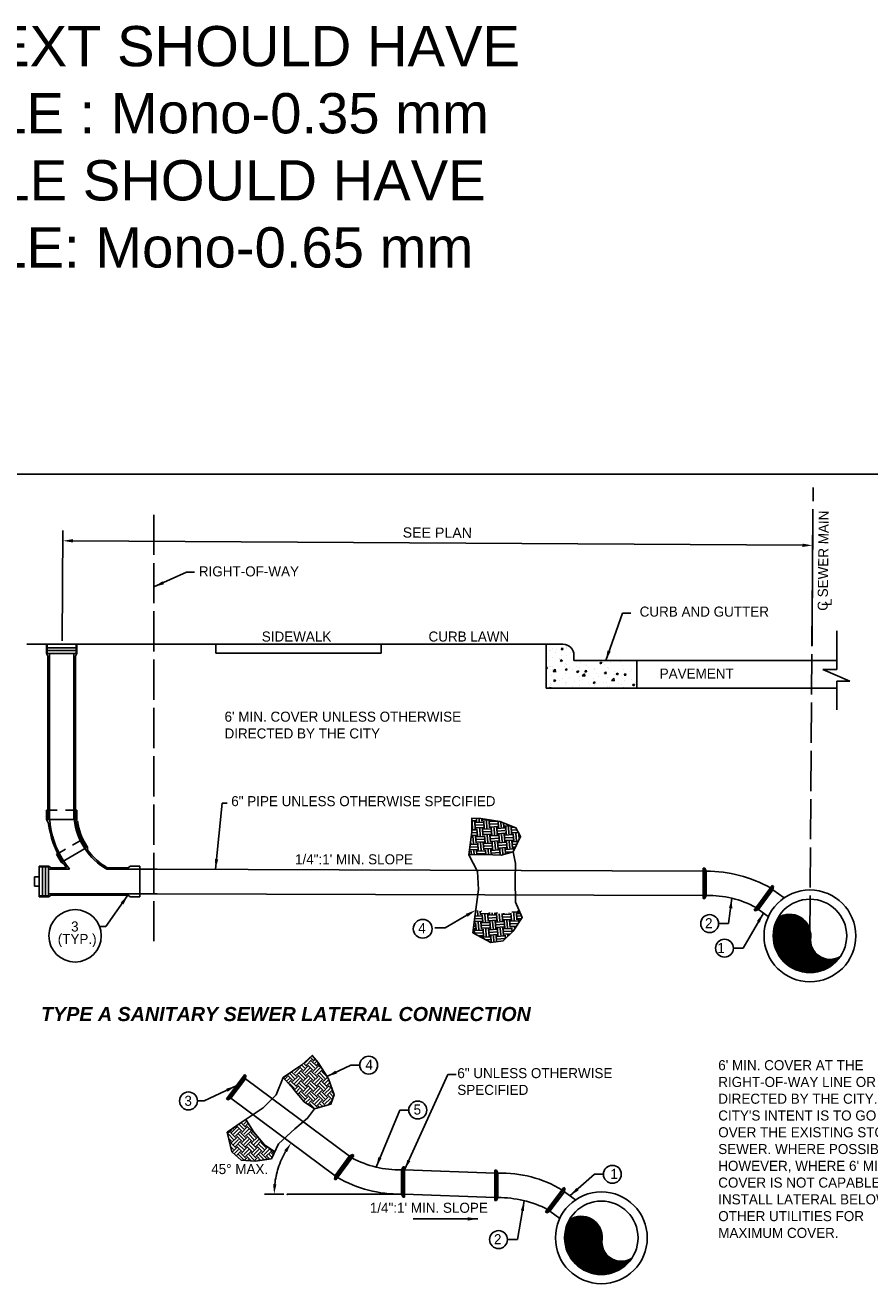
# Model space of a CAD drawing. Header units: feet. Extents: x 6 to 231, y 4 to 30.
# Tile 3 of 67: x 15 to 26, y 14 to 30. Entities that reach past the tile are written whole.
import ezdxf
from ezdxf.enums import TextEntityAlignment as Align

# ---------------------------------------------------------------- set-up
doc = ezdxf.new("R2010")
doc.units = ezdxf.units.FT
doc.header["$MEASUREMENT"] = 0
for name, pattern in [('C', [0.6, 0.5, -0.1]), ('E', [1, 0.75, -0.05, 0.15, -0.05]), ('HIDDEN2', [0.1875, 0.125, -0.0625])]:
    doc.linetypes.add(name, pattern=pattern)
doc.layers.add('COLUMNS', color=6, linetype='Continuous', plot=False)
for name, color, linetype in [('DETAIL', 50, 'Continuous'), ('P-HATCH', 247, 'Continuous'), ('SH_Data', 7, 'Continuous'), ('text', 9, 'Continuous'), ('UTIL_SAN', 6, 'Continuous')]:
    doc.layers.add(name, color=color, linetype=linetype)
doc.styles.add('Slanted-Normal', font='font31.shx', dxfattribs={"height": 0.14})
doc.styles.get("Standard").update_dxf_attribs({"font": 'arial.ttf'})
doc.dimstyles.new('COEC', dxfattribs={"dimscale": 13.9, "dimtxt": 0.18, "dimasz": 0.18, "dimexe": 0.18, "dimexo": 0.0625, "dimgap": 0.09, "dimtad": 1, "dimzin": 0, "dimdsep": 46, "dimtxsty": 'Standard', "dimcen": 0.09, "dimclrd": 256, "dimclre": 256, "dimclrt": 256, "dimaunit": 1, "dimadec": 4, "dimazin": 0, "dimtfac": 1, "dimtofl": 0, "dimtmove": 0, "dimatfit": 3, "dimfxl": 1, "dimtolj": 1, "dimtzin": 0, "dimlwd": -1, "dimlwe": -1, "dimarcsym": 0})
doc.dimstyles.get("Standard").update_dxf_attribs({"dimtxt": 0.18, "dimasz": 0.18, "dimexe": 0.18, "dimexo": 0.0625, "dimgap": 0.09, "dimtad": 0, "dimtih": 1, "dimtoh": 1, "dimdec": 4, "dimzin": 0, "dimdsep": 46, "dimtxsty": 'Standard', "dimcen": 0.09, "dimadec": 0, "dimazin": 0, "dimtfac": 1, "dimtdec": 4, "dimtofl": 0, "dimtmove": 0, "dimatfit": 3, "dimfxl": 1, "dimtolj": 1, "dimtzin": 0, "dimarcsym": 0})

# ---------------------------------------------------------------- blocks, each defined once
blk = doc.blocks.new('*X7')
at = {"color": 0}
for p, q in [((6.1348, 6.0017), (6.1348, 6.0017)), ((5.9897, 5.9356), (5.9897, 5.9356)), ((6.0073, 5.9717), (6.0073, 5.9717)), ((6.02, 5.9723), (6.02, 5.9723)), ((6.0314, 5.9223), (6.0314, 5.9223)), ((6.0338, 5.9889), (6.0338, 5.9889)), ((6.0543, 5.9579), (6.0543, 5.9579)), ((6.0573, 5.9783), (6.0573, 5.9783)), ((6.0805, 5.9094), (6.0805, 5.9094)), ((6.0878, 5.897), (6.1018, 5.9024)), ((6.095, 5.9792), (6.1047, 5.9907)), ((6.095, 5.9792), (6.107, 5.9782)), ((6.0964, 5.9311), (6.0964, 5.9311)), ((6.0978, 5.8903), (6.1018, 5.9024)), ((6.107, 5.9782), (6.1047, 5.9907)), ((6.1324, 5.9351), (6.1324, 5.9351)), ((6.1331, 5.9882), (6.1331, 5.9882)), ((6.1366, 5.9924), (6.1366, 5.9924)), ((6.161, 5.9534), (6.161, 5.9534)), ((5.9849, 5.848), (5.989, 5.8528)), ((5.9849, 5.8408), (5.9913, 5.8403)), ((5.9913, 5.8403), (5.989, 5.8528)), ((6.0047, 5.8994), (6.0047, 5.8994)), ((6.0117, 5.853), (6.0117, 5.853)), ((6.0145, 5.8563), (6.0145, 5.8563)), ((6.0278, 5.8305), (6.0278, 5.8305)), ((6.029, 5.8557), (6.029, 5.8557)), ((6.0349, 5.8185), (6.0504, 5.8347)), ((6.0349, 5.8185), (6.0527, 5.8157)), ((6.0527, 5.8157), (6.0505, 5.8347)), ((6.0597, 5.8091), (6.0597, 5.8091)), ((6.0878, 5.897), (6.0978, 5.8903)), ((6.1212, 5.8518), (6.1212, 5.8518)), ((6.1228, 5.8288), (6.1324, 5.8403)), ((6.1228, 5.8288), (6.1347, 5.8277)), ((6.1284, 5.873), (6.1284, 5.873)), ((6.13, 5.8685), (6.13, 5.8685)), ((6.1348, 5.8277), (6.1324, 5.8403)), ((6.1541, 5.8471), (6.1541, 5.8471)), ((6.1763, 5.8291), (6.1763, 5.8291)), ((6.2042, 5.8537), (6.2042, 5.8537)), ((6.2072, 5.8165), (6.2212, 5.8219)), ((6.2072, 5.8165), (6.2171, 5.8098)), ((6.2171, 5.8098), (6.2212, 5.8219)), ((6.228, 5.8473), (6.228, 5.8473)), ((6.2314, 5.8169), (6.2314, 5.8169)), ((6.2339, 5.8835), (6.2339, 5.8835)), ((6.245, 5.893), (6.245, 5.893)), ((6.2662, 5.8162), (6.2759, 5.8277)), ((6.2662, 5.8162), (6.2782, 5.8152)), ((6.2782, 5.8152), (6.2759, 5.8277)), ((6.28, 5.8637), (6.28, 5.8637)), ((6.2929, 5.8491), (6.2929, 5.8491)), ((6.3341, 5.831), (6.3341, 5.831)), ((6.3348, 5.8427), (6.3348, 5.8427)), ((6.3752, 5.881), (6.3892, 5.8864)), ((6.3752, 5.881), (6.3852, 5.8743)), ((6.3852, 5.8743), (6.3892, 5.8864)), ((6.4063, 5.8803), (6.4063, 5.8803)), ((6.4096, 5.8691), (6.4096, 5.8691)), ((6.4097, 5.8037), (6.4193, 5.8152)), ((6.4217, 5.8026), (6.4193, 5.8152)), ((6.4351, 5.8438), (6.4351, 5.8438)), ((6.4415, 5.8382), (6.4415, 5.8382)), ((6.4563, 5.8869), (6.4563, 5.8869)), ((6.4795, 5.818), (6.4795, 5.818)), ((6.5262, 5.8892), (6.5262, 5.8892)), ((6.539, 5.8588), (6.539, 5.8588)), ((6.5483, 5.8337), (6.5483, 5.8337)), ((6.6026, 5.8192), (6.6026, 5.8192)), ((6.6058, 5.8346), (6.6058, 5.8346)), ((6.0177, 5.7272), (6.0177, 5.7272)), ((6.0194, 5.7191), (6.0194, 5.7191)), ((6.0241, 5.7226), (6.0241, 5.7226)), ((6.0265, 5.7891), (6.0265, 5.7891)), ((6.0391, 5.752), (6.0532, 5.7574)), ((6.0391, 5.752), (6.0491, 5.7453)), ((6.0491, 5.7453), (6.0532, 5.7574)), ((6.0823, 5.7496), (6.0823, 5.7496)), ((6.1015, 5.7682), (6.1015, 5.7682)), ((6.1245, 5.7227), (6.1245, 5.7227)), ((6.1251, 5.7354), (6.1251, 5.7354)), ((6.1276, 5.802), (6.1276, 5.802)), ((6.136, 5.7391), (6.136, 5.7391)), ((6.1516, 5.7748), (6.1516, 5.7748)), ((6.1891, 5.7451), (6.1891, 5.7451)), ((6.2274, 5.7848), (6.2274, 5.7848)), ((6.229, 5.7504), (6.229, 5.7504)), ((6.2312, 5.7182), (6.2312, 5.7182)), ((6.2483, 5.7854), (6.2639, 5.8016)), ((6.2483, 5.7854), (6.2661, 5.7826)), ((6.2527, 5.7591), (6.2527, 5.7591)), ((6.2661, 5.7826), (6.2639, 5.8016)), ((6.2958, 5.7405), (6.2958, 5.7405)), ((6.301, 5.7225), (6.301, 5.7225)), ((6.3266, 5.736), (6.3406, 5.7413)), ((6.3266, 5.736), (6.3365, 5.7293)), ((6.3317, 5.7645), (6.3317, 5.7645)), ((6.3365, 5.7293), (6.3406, 5.7413)), ((6.3511, 5.7291), (6.3511, 5.7291)), ((6.3537, 5.8014), (6.3537, 5.8014)), ((6.3693, 5.7791), (6.3693, 5.7791)), ((6.4026, 5.736), (6.4026, 5.736)), ((6.4037, 5.808), (6.4037, 5.808)), ((6.4097, 5.8037), (6.4217, 5.8026)), ((6.4269, 5.7391), (6.4269, 5.7391)), ((6.4327, 5.7773), (6.4327, 5.7773)), ((6.4618, 5.7523), (6.4773, 5.7685)), ((6.4618, 5.7523), (6.4796, 5.7495)), ((6.4796, 5.7495), (6.4773, 5.7685)), ((6.486, 5.7992), (6.486, 5.7992)), ((6.4946, 5.8005), (6.5086, 5.8058)), ((6.4946, 5.8005), (6.5046, 5.7938)), ((6.5046, 5.7938), (6.5086, 5.8058)), ((6.5094, 5.7315), (6.5094, 5.7315)), ((6.5342, 5.7257), (6.5342, 5.7257)), ((6.5366, 5.7922), (6.5366, 5.7922)), ((6.5531, 5.7911), (6.5628, 5.8026)), ((6.5531, 5.7911), (6.5651, 5.7901)), ((6.5532, 5.7557), (6.5532, 5.7557)), ((6.5651, 5.7901), (6.5628, 5.8026)), ((6.6032, 5.7623), (6.6032, 5.7623)), ((6.614, 5.7199), (6.628, 5.7253)), ((6.614, 5.7199), (6.6239, 5.7132)), ((6.6161, 5.727), (6.6161, 5.727)), ((6.624, 5.7132), (6.628, 5.7253)), ((6.6368, 5.7398), (6.6368, 5.7398)), ((6.012, 5.6967), (6.0167, 5.7024)), ((6.0178, 5.6967), (6.0167, 5.7024)), ((6.1747, 5.7059), (6.1747, 5.7059)), ((6.3293, 5.6979), (6.3293, 5.6979)), ((6.338, 5.7137), (6.338, 5.7137)), ((6.4303, 5.7107), (6.4303, 5.7107)), ((6.4448, 5.7092), (6.4448, 5.7092)), ((6.5515, 5.7047), (6.5515, 5.7047)), ((6.5943, 5.6998), (6.5943, 5.6998))]:
    blk.add_line(p, q, dxfattribs=at)
blk = doc.blocks.new('*X8')
at = {"color": 0}
for p, q in [((5.09, -96.73), (8.32, -93.51)), ((5.09, -96.91), (8.47, -93.54)), ((5.09, -97.09), (8.61, -93.57)), ((5.09, -97.26), (8.75, -93.61)), ((5.1, -96.54), (8.16, -93.49)), ((5.1, -97.43), (8.88, -93.65)), ((5.12, -96.35), (8, -93.47)), ((5.12, -97.59), (9.01, -93.7)), ((5.14, -97.75), (9.14, -93.75)), ((5.15, -96.15), (7.83, -93.46)), ((5.16, -97.9), (9.26, -93.8)), ((5.18, -95.94), (7.65, -93.47)), ((5.18, -98.05), (9.38, -93.86)), ((5.21, -98.2), (9.49, -93.92)), ((5.22, -95.72), (7.46, -93.48)), ((5.24, -98.35), (9.6, -93.99)), ((5.28, -95.48), (7.26, -93.5)), ((5.28, -98.49), (9.71, -94.06)), ((5.32, -98.63), (9.81, -94.13)), ((5.35, -95.24), (7.04, -93.54)), ((5.36, -98.76), (9.91, -94.21)), ((5.4, -98.9), (10.01, -94.29)), ((5.43, -94.98), (6.81, -93.6)), ((5.45, -99.03), (10.1, -94.37)), ((5.49, -99.16), (10.19, -94.46)), ((5.54, -94.69), (6.54, -93.69)), ((5.55, -99.28), (10.28, -94.55)), ((5.6, -99.41), (10.36, -94.64)), ((5.65, -99.53), (10.44, -94.74)), ((5.69, -94.37), (6.23, -93.83)), ((5.71, -99.65), (10.52, -94.84)), ((5.77, -99.77), (10.6, -94.94)), ((5.83, -99.88), (10.67, -95.05)), ((5.9, -99.99), (10.73, -95.15)), ((5.96, -100.1), (10.8, -95.27)), ((6.03, -100.21), (10.86, -95.38)), ((6.1, -100.32), (10.92, -95.5)), ((6.17, -100.42), (10.97, -95.63)), ((6.25, -100.53), (11.02, -95.76)), ((6.32, -100.63), (11.06, -95.89)), ((6.4, -100.73), (11.1, -96.03)), ((6.48, -100.83), (11.13, -96.17)), ((6.56, -100.92), (11.16, -96.32)), ((6.64, -101.01), (11.19, -96.47)), ((6.73, -101.11), (11.2, -96.63)), ((6.81, -101.2), (11.21, -96.8)), ((6.9, -101.28), (11.21, -96.97)), ((6.99, -101.37), (11.21, -97.16)), ((7.09, -101.46), (11.18, -97.36)), ((7.18, -101.54), (11.17, -97.54)), ((7.28, -101.62), (11.17, -97.72)), ((7.37, -101.7), (11.18, -97.89)), ((7.47, -101.77), (11.2, -98.05)), ((7.58, -101.85), (11.23, -98.2)), ((7.68, -101.92), (11.26, -98.35)), ((7.78, -101.99), (11.29, -98.49)), ((7.89, -102.06), (11.33, -98.62)), ((8, -102.13), (11.38, -98.75)), ((8.11, -102.2), (11.43, -98.88)), ((8.23, -102.26), (11.49, -99)), ((8.34, -102.32), (11.54, -99.12)), ((8.46, -102.38), (11.61, -99.23)), ((8.58, -102.44), (11.67, -99.34)), ((8.7, -102.49), (11.75, -99.45)), ((8.83, -102.54), (11.82, -99.55)), ((8.95, -102.59), (11.9, -99.65)), ((9.08, -102.64), (11.98, -99.74)), ((9.21, -102.68), (12.06, -99.84)), ((9.35, -102.73), (12.15, -99.92)), ((9.49, -102.77), (12.24, -100.01)), ((9.63, -102.8), (12.34, -100.09)), ((9.77, -102.84), (12.44, -100.17)), ((9.91, -102.87), (12.54, -100.24)), ((10.06, -102.9), (12.65, -100.31)), ((10.22, -102.92), (12.76, -100.38)), ((10.37, -102.94), (12.87, -100.44)), ((10.53, -102.96), (12.99, -100.5)), ((10.7, -102.97), (13.11, -100.56)), ((10.86, -102.98), (13.23, -100.61)), ((11.04, -102.98), (13.36, -100.66)), ((11.21, -102.98), (13.5, -100.7)), ((11.4, -102.98), (13.64, -100.73)), ((11.59, -102.96), (13.79, -100.76)), ((11.78, -102.94), (13.94, -100.79)), ((11.99, -102.92), (14.1, -100.81)), ((12.2, -102.88), (14.26, -100.82)), ((12.42, -102.83), (14.44, -100.82)), ((12.66, -102.77), (14.63, -100.81)), ((12.91, -102.7), (14.83, -100.79)), ((13.18, -102.61), (15.04, -100.75)), ((13.48, -102.49), (15.28, -100.69)), ((13.81, -102.33), (15.55, -100.59)), ((14.21, -102.11), (15.88, -100.44)), ((14.79, -101.71), (15.81, -100.69))]:
    blk.add_line(p, q, dxfattribs=at)
blk = doc.blocks.new('*X10')
at = {"color": 0}
for p, q in [((5.869, 2.8903), (5.8472, 2.9121)), ((5.8557, 2.9124), (5.8911, 2.9478)), ((5.869, 2.8991), (5.9043, 2.9345)), ((5.9264, 2.877), (5.8911, 2.9124)), ((5.9132, 2.9345), (5.894, 2.9537)), ((5.9397, 2.8903), (5.9043, 2.9257)), ((5.9082, 2.966), (5.9081, 2.9661)), ((5.9132, 2.9257), (5.9288, 2.9413)), ((5.9264, 2.9124), (5.9409, 2.9268)), ((5.9397, 2.8991), (5.9523, 2.9118)), ((5.7168, 2.8), (5.7364, 2.8196)), ((5.7276, 2.8196), (5.7228, 2.8243)), ((5.7718, 2.7931), (5.7364, 2.8284)), ((5.785, 2.8063), (5.7497, 2.8417)), ((5.7983, 2.8196), (5.7648, 2.8531)), ((5.7718, 2.8549), (5.7812, 2.8644)), ((5.7718, 2.7842), (5.8071, 2.8196)), ((5.785, 2.8417), (5.8204, 2.877)), ((5.7983, 2.8284), (5.8336, 2.8638)), ((5.8425, 2.7931), (5.8071, 2.8284)), ((5.8425, 2.8638), (5.8172, 2.8891)), ((5.8557, 2.8063), (5.8204, 2.8417)), ((5.8557, 2.877), (5.8329, 2.8999)), ((5.869, 2.8196), (5.8336, 2.8549)), ((5.8425, 2.8549), (5.8778, 2.8903)), ((5.8425, 2.7842), (5.8778, 2.8196)), ((5.8557, 2.8417), (5.8911, 2.877)), ((5.869, 2.8284), (5.9043, 2.8638)), ((5.9132, 2.8638), (5.8778, 2.8991)), ((5.9132, 2.7931), (5.8778, 2.8284)), ((5.9264, 2.8063), (5.8911, 2.8417)), ((5.9397, 2.8196), (5.9043, 2.8549)), ((5.9132, 2.8549), (5.9485, 2.8903)), ((5.9132, 2.7842), (5.9485, 2.8196)), ((5.9264, 2.8417), (5.9618, 2.877)), ((5.9397, 2.8284), (5.9751, 2.8638)), ((5.982, 2.8656), (5.9485, 2.8991)), ((5.9839, 2.7931), (5.9485, 2.8284)), ((5.9971, 2.8063), (5.9618, 2.8417)), ((6.0104, 2.8196), (5.9751, 2.8549)), ((5.9839, 2.8549), (5.987, 2.858)), ((5.9971, 2.8417), (5.9973, 2.8419)), ((5.7143, 2.8063), (5.7071, 2.8135)), ((5.7293, 2.786), (5.7497, 2.8063)), ((5.7419, 2.7721), (5.7629, 2.7931)), ((5.785, 2.7356), (5.7497, 2.771)), ((5.7983, 2.7489), (5.7629, 2.7842)), ((5.7835, 2.7253), (5.8071, 2.7489)), ((5.785, 2.771), (5.8204, 2.8063)), ((5.7955, 2.7107), (5.8204, 2.7356)), ((5.7983, 2.7577), (5.8336, 2.7931)), ((5.8425, 2.7224), (5.8071, 2.7577)), ((5.8557, 2.7356), (5.8204, 2.771)), ((5.869, 2.7489), (5.8336, 2.7842)), ((5.8425, 2.7135), (5.8778, 2.7489)), ((5.8557, 2.771), (5.8911, 2.8063)), ((5.8557, 2.7003), (5.8911, 2.7356)), ((5.869, 2.7577), (5.9043, 2.7931)), ((5.9132, 2.7224), (5.8778, 2.7577)), ((5.9264, 2.7356), (5.8911, 2.771)), ((5.9397, 2.7489), (5.9043, 2.7842)), ((5.9132, 2.7135), (5.9485, 2.7489)), ((5.9264, 2.771), (5.9618, 2.8063)), ((5.9264, 2.7003), (5.9618, 2.7356)), ((5.9397, 2.7577), (5.9751, 2.7931)), ((5.9839, 2.7224), (5.9485, 2.7577)), ((5.9971, 2.7356), (5.9618, 2.771)), ((6.0104, 2.7489), (5.9751, 2.7842)), ((5.9839, 2.7842), (6.0146, 2.815)), ((5.9839, 2.7135), (6.0192, 2.7489)), ((5.9971, 2.771), (6.0239, 2.7977)), ((5.9971, 2.7003), (6.0325, 2.7356)), ((6.0104, 2.7577), (6.0309, 2.7782)), ((6.0487, 2.7282), (6.0192, 2.7577)), ((6.034, 2.7695), (6.0325, 2.771)), ((5.8074, 2.6962), (5.8336, 2.7224)), ((5.8557, 2.6649), (5.8204, 2.7003)), ((5.869, 2.6782), (5.8336, 2.7135)), ((5.8472, 2.6476), (5.8778, 2.6782)), ((5.8618, 2.6356), (5.8911, 2.6649)), ((5.869, 2.687), (5.9043, 2.7224)), ((5.8777, 2.625), (5.9043, 2.6517)), ((5.9132, 2.6517), (5.8778, 2.687)), ((5.9264, 2.6649), (5.8911, 2.7003)), ((5.9397, 2.6782), (5.9043, 2.7135)), ((5.9397, 2.6075), (5.9043, 2.6428)), ((5.9132, 2.6428), (5.9485, 2.6782)), ((5.9264, 2.6296), (5.9618, 2.6649)), ((5.9397, 2.687), (5.9751, 2.7224)), ((5.9397, 2.6163), (5.9751, 2.6517)), ((5.9839, 2.6517), (5.9485, 2.687)), ((5.9971, 2.6649), (5.9618, 2.7003)), ((6.0104, 2.6782), (5.9751, 2.7135)), ((6.0017, 2.6161), (5.9751, 2.6428)), ((5.9839, 2.6428), (6.0192, 2.6782)), ((5.9971, 2.6296), (6.0325, 2.6649)), ((6.0104, 2.687), (6.0458, 2.7224)), ((6.0136, 2.6195), (6.0458, 2.6517)), ((6.0492, 2.657), (6.0192, 2.687)), ((6.0565, 2.6763), (6.0325, 2.7003)), ((6.0586, 2.7007), (6.0458, 2.7135)), ((5.9261, 2.5945), (5.8911, 2.6296)), ((5.9394, 2.5983), (5.9485, 2.6075)), ((5.9605, 2.6044), (5.9485, 2.6163)), ((5.9811, 2.6102), (5.9618, 2.6296)), ((6.0361, 2.6259), (6.0325, 2.6296)), ((5.3475, 2.4307), (5.3829, 2.466)), ((5.374, 2.466), (5.3705, 2.4695)), ((5.4182, 2.4395), (5.3829, 2.4749)), ((5.4315, 2.4528), (5.3967, 2.4876)), ((5.4447, 2.466), (5.4124, 2.4984)), ((5.4182, 2.5014), (5.4216, 2.5048)), ((5.4182, 2.4307), (5.4536, 2.466)), ((5.4315, 2.4881), (5.4534, 2.51)), ((5.4447, 2.4749), (5.4637, 2.4938)), ((5.4889, 2.4395), (5.4536, 2.4749)), ((5.4683, 2.4867), (5.4668, 2.4881)), ((5.3194, 2.4203), (5.3387, 2.4395)), ((5.3608, 2.3821), (5.3254, 2.4174)), ((5.3475, 2.3688), (5.3267, 2.3896)), ((5.374, 2.3953), (5.3387, 2.4307)), ((5.3475, 2.4395), (5.3392, 2.4478)), ((5.3475, 2.36), (5.3829, 2.3953)), ((5.3608, 2.4528), (5.3549, 2.4587)), ((5.3608, 2.4174), (5.3961, 2.4528)), ((5.3608, 2.3467), (5.3961, 2.3821)), ((5.374, 2.4042), (5.4094, 2.4395)), ((5.4182, 2.3688), (5.3829, 2.4042)), ((5.4315, 2.3821), (5.3961, 2.4174)), ((5.4447, 2.3953), (5.4094, 2.4307)), ((5.4182, 2.36), (5.4536, 2.3953)), ((5.4315, 2.4174), (5.4668, 2.4528)), ((5.4315, 2.3467), (5.4668, 2.3821)), ((5.4447, 2.4042), (5.4801, 2.4395)), ((5.4889, 2.3688), (5.4536, 2.4042)), ((5.5022, 2.3821), (5.4668, 2.4174)), ((5.5154, 2.3953), (5.4801, 2.4307)), ((5.4889, 2.4307), (5.4981, 2.4399)), ((5.4889, 2.36), (5.5243, 2.3953)), ((5.5022, 2.4174), (5.5093, 2.4245)), ((5.5022, 2.3467), (5.5375, 2.3821)), ((5.5154, 2.4042), (5.5212, 2.41)), ((5.5337, 2.3948), (5.5243, 2.4042)), ((5.3329, 2.3631), (5.3387, 2.3688)), ((5.374, 2.3246), (5.3387, 2.36)), ((5.3608, 2.3114), (5.3403, 2.3318)), ((5.3511, 2.2929), (5.3829, 2.3246)), ((5.3653, 2.2805), (5.3961, 2.3114)), ((5.374, 2.3335), (5.4094, 2.3688)), ((5.3794, 2.2682), (5.4094, 2.2981)), ((5.4182, 2.2981), (5.3829, 2.3335)), ((5.4315, 2.3114), (5.3961, 2.3467)), ((5.4447, 2.3246), (5.4094, 2.36)), ((5.4447, 2.2539), (5.4094, 2.2893)), ((5.4182, 2.2893), (5.4536, 2.3246)), ((5.4315, 2.276), (5.4668, 2.3114)), ((5.4447, 2.3335), (5.4801, 2.3688)), ((5.4447, 2.2627), (5.4801, 2.2981)), ((5.4889, 2.2981), (5.4536, 2.3335)), ((5.5022, 2.3114), (5.4668, 2.3467)), ((5.5154, 2.3246), (5.4801, 2.36)), ((5.5154, 2.2539), (5.4801, 2.2893)), ((5.4889, 2.2893), (5.5243, 2.3246)), ((5.5022, 2.276), (5.5375, 2.3114)), ((5.5154, 2.3335), (5.5508, 2.3688)), ((5.5154, 2.2627), (5.5508, 2.2981)), ((5.5596, 2.2981), (5.5243, 2.3335)), ((5.5729, 2.3114), (5.5375, 2.3467)), ((5.5861, 2.3246), (5.5508, 2.36)), ((5.5861, 2.2539), (5.5508, 2.2893)), ((5.5596, 2.36), (5.561, 2.3614)), ((5.5596, 2.2893), (5.595, 2.3246)), ((5.5729, 2.3467), (5.573, 2.3468)), ((5.5729, 2.276), (5.6082, 2.3114)), ((5.5861, 2.3335), (5.5879, 2.3352)), ((5.5861, 2.2627), (5.6215, 2.2981)), ((5.6303, 2.2981), (5.6041, 2.3244)), ((5.6372, 2.2736), (5.6215, 2.2893)), ((5.6303, 2.2893), (5.6408, 2.2997)), ((5.4315, 2.2406), (5.3961, 2.276)), ((5.4359, 2.2362), (5.4536, 2.2539)), ((5.4841, 2.2322), (5.4536, 2.2627)), ((5.4604, 2.2342), (5.4668, 2.2406)), ((5.5022, 2.2406), (5.4668, 2.276)), ((5.5012, 2.2308), (5.5243, 2.2539)), ((5.5513, 2.2357), (5.5243, 2.2627)), ((5.5295, 2.2326), (5.5375, 2.2406)), ((5.5729, 2.2406), (5.5375, 2.276)), ((5.5811, 2.24), (5.595, 2.2539)), ((5.6132, 2.2446), (5.595, 2.2627)), ((5.6288, 2.2555), (5.6082, 2.276))]:
    blk.add_line(p, q, dxfattribs=at)
blk = doc.blocks.new('*D42')
at = {"layer": 'Defpoints', "color": 0, "transparency": 16777216}
for p in [(24.92, 23.488), (15.597, 22.259), (24.913, 22.201)]:
    blk.add_point(p, dxfattribs=at)
at = {"layer": 'text', "transparency": 16777216}
for p, q in [((15.598, 22.302), (15.606, 23.671)), ((24.913, 22.245), (24.921, 23.614)), ((15.731, 23.545), (24.794, 23.489))]:
    blk.add_line(p, q, dxfattribs=at)
for points in [[(15.731, 23.566), (15.731, 23.524), (15.605, 23.545)], [(24.795, 23.51), (24.794, 23.468), (24.92, 23.488)]]:
    blk.add_solid(points, dxfattribs=at)
at = {"layer": 'text', "transparency": 16777216, "insert": (20.258, 23.645), "char_height": 0.126, "attachment_point": 5, "rotation": 359.6465}
blk.add_mtext('\\A1;SEE PLAN', dxfattribs=at)

msp = doc.modelspace()

# ---------------------------------------------------------------- linework, layer by layer
at = {"layer": 'COLUMNS'}
msp.add_lwpolyline([(6.09752, 3.62445), (6.09752, 24.37445), (36.47252, 24.37445), (36.47252, 3.62445)], close=True, dxfattribs=at)
at = {"layer": 'DETAIL'}
for p, q in [((25.22137, 22.42453), (25.22137, 21.94758)), ((15.15618, 22.25857), (21.81821, 22.25857)), ((15.15618, 22.25857), (16.82435, 22.25857)), ((17.50681, 22.14872), (17.50681, 22.25857)), ((19.55832, 22.14872), (19.55832, 22.25857)), ((21.60983, 21.71464), (21.60983, 22.25857)), ((21.60983, 22.14872), (21.60983, 22.25857)), ((17.50681, 22.14872), (19.55832, 22.14872)), ((21.95462, 22.12215), (21.95462, 22.05568)), ((21.95462, 22.05568), (25.22137, 22.05568)), ((22.73528, 22.05568), (22.73528, 21.71464)), ((25.04595, 21.94758), (25.3826, 21.79922)), ((25.22137, 21.94758), (25.04595, 21.94758)), ((25.22137, 21.71464), (21.60983, 21.71464)), ((25.22137, 21.79922), (25.22137, 21.44678)), ((25.3826, 21.79922), (25.22137, 21.79922))]:
    msp.add_line(p, q, dxfattribs=at)
msp.add_arc((21.81821, 22.12215), 0.13641, 0, 90, dxfattribs=at)
at = {"layer": 'text', "linetype": 'C'}
for p, q in [((24.88749, 18.63614), (24.92666, 24.20654)), ((16.73757, 18.56879), (16.73757, 23.96135))]:
    msp.add_line(p, q, dxfattribs=at)
at = {"layer": 'text'}
for p, q in [((20.62351, 18.89169), (20.35586, 18.7353)), ((20.35586, 18.7353), (20.22729, 18.7353)), ((19.81402, 15.42712), (18.39315, 15.42712))]:
    msp.add_line(p, q, dxfattribs=at)
at = {"layer": 'text', "color": 9, "linetype": 'ByBlock'}
msp.add_line((18.35076, 15.42712), (18.10868, 15.42712), dxfattribs=at)
at = {"layer": 'text'}
for points in [[(20.65097, 19.64472), (20.68519, 19.9234), (20.68481, 20.0975), (20.79766, 20.09431), (21.03543, 20.05796), (21.23488, 19.97825), (21.29274, 19.8692), (21.20191, 19.67915)], [(20.69987, 18.67474), (20.727, 18.90177), (20.76955, 19.21171), (20.75586, 19.43618), (20.65097, 19.64472), (20.84544, 19.64663), (21.05074, 19.63898), (21.20191, 19.67915), (21.23103, 19.53758), (21.22306, 19.33223), (21.22966, 19.0561), (21.3129, 18.8667), (21.20042, 18.69579), (21.07463, 18.57526), (20.92222, 18.55549), (20.69987, 18.67474)], [(18.34143, 16.87649), (18.57292, 17.03539), (18.70313, 17.15096), (18.77547, 17.06428), (18.90568, 16.86204), (18.97802, 16.6598), (18.93461, 16.54424), (18.73206, 16.48645)], [(17.64698, 16.19754), (17.83506, 16.32755), (18.09548, 16.5009), (18.25463, 16.6598), (18.34143, 16.87649), (18.47164, 16.73203), (18.60185, 16.57313), (18.73206, 16.48645), (18.64526, 16.37089), (18.48611, 16.24088), (18.28356, 16.05308), (18.19676, 15.86529), (17.99421, 15.8364), (17.82059, 15.85084), (17.70485, 15.95196), (17.64698, 16.19754)], [(17.87846, 16.35644), (17.97974, 16.19754), (18.10995, 16.03864), (18.23741, 15.95323)]]:
    msp.add_lwpolyline(points, dxfattribs=at)
for centre, radius in [((15.75772, 18.63682), 0.32545), ((23.64104, 18.78895), 0.11111), ((20.07618, 18.72449), 0.11664), ((23.82573, 18.48301), 0.11111), ((19.40528, 17.0303), 0.11111), ((17.16568, 16.58567), 0.11111), ((20.0147, 16.47278), 0.11111), ((22.43249, 15.67388), 0.11111), ((21.0186, 14.86286), 0.11111)]:
    msp.add_circle(centre, radius, dxfattribs=at)
at = {"layer": 'text', "color": 9, "linetype": 'ByBlock'}
for start, end in [(150.077032, 162.317027), (162.317027, 173.440251)]:
    msp.add_arc((19.29767, 15.42712), 1.06691, start, end, dxfattribs=at)
for p in [(18.25577, 15.65677), (18.39315, 15.42712)]:
    msp.add_point(p, dxfattribs=at)
at = {"layer": 'text'}
msp.add_solid([(20.6127, 18.91019), (20.63432, 18.87319), (20.73452, 18.95655)], dxfattribs=at)
at = {"layer": 'text', "color": 9, "linetype": 'ByBlock'}
for points in [[(18.35596, 15.97048), (18.39001, 15.94819), (18.43984, 16.06149)], [(18.25806, 15.54784), (18.21744, 15.55017), (18.23076, 15.42712)]]:
    msp.add_solid(points, dxfattribs=at)
at = {"layer": 'UTIL_SAN'}
for p, q in [((15.40182, 22.25857), (15.40182, 22.14333)), ((15.41104, 22.25857), (15.41104, 22.14333)), ((15.7706, 22.21708), (15.41104, 22.21708)), ((15.7706, 22.1802), (15.41104, 22.1802)), ((15.7706, 22.25857), (15.7706, 22.14333)), ((15.77982, 22.25857), (15.77982, 22.14333)), ((15.40182, 22.14333), (15.42026, 22.11087)), ((15.7706, 22.14333), (15.41104, 22.14333)), ((15.42026, 22.11087), (15.42026, 20.08281)), ((15.4387, 22.14333), (15.4387, 20.08281)), ((15.74294, 22.14333), (15.74294, 20.08281)), ((15.77982, 22.14333), (15.76138, 22.11087)), ((15.76138, 22.11087), (15.76138, 20.08281)), ((15.37633, 20.19174), (15.37633, 20.19174)), ((15.42026, 20.19805), (15.40182, 20.19805)), ((15.40182, 20.19805), (15.40182, 20.08281)), ((15.77982, 20.19805), (15.76138, 20.19805)), ((15.77982, 20.19805), (15.77982, 20.08281)), ((15.37913, 20.11501), (15.37913, 20.11501)), ((15.38194, 20.03828), (15.38194, 20.03828)), ((15.40182, 20.08281), (15.42759, 20.03746)), ((15.4156, 20.04594), (15.4156, 20.04594)), ((15.41933, 20.00847), (15.41933, 20.00847)), ((15.76138, 20.08281), (15.42026, 20.08281)), ((15.42494, 20.02029), (15.42705, 20.0384)), ((15.42963, 20.02103), (15.42495, 20.0203)), ((15.77982, 20.08281), (15.76825, 20.06244)), ((15.85417, 19.83896), (15.83359, 19.82707)), ((15.85417, 19.83896), (15.91179, 19.73916)), ((15.5455, 19.66075), (15.52682, 19.64996)), ((15.89445, 19.72914), (15.59859, 19.55833)), ((15.91179, 19.73916), (15.91204, 19.70387)), ((15.3118, 19.50143), (15.3118, 19.12343)), ((15.3118, 19.50143), (15.42705, 19.50143)), ((15.42705, 19.50143), (15.4595, 19.48299)), ((15.52682, 19.64996), (15.58444, 19.55016)), ((15.58444, 19.55016), (15.61633, 19.53145)), ((16.44642, 19.50143), (16.41396, 19.48299)), ((16.56166, 19.50143), (16.44642, 19.50143)), ((16.56166, 19.48299), (16.56166, 19.50143)), ((15.25418, 19.37005), (15.25418, 19.25481)), ((15.3118, 19.49221), (15.42705, 19.49221)), ((15.35329, 19.49221), (15.35329, 19.13265)), ((15.39017, 19.49221), (15.39017, 19.13265)), ((15.42705, 19.49221), (15.42705, 19.13265)), ((15.68919, 19.46455), (15.42705, 19.46455)), ((15.65121, 19.48299), (15.4595, 19.48299)), ((16.77724, 19.46455), (16.15213, 19.46455)), ((16.41396, 19.48299), (16.15704, 19.48299)), ((16.24591, 19.48503), (16.24591, 19.48503)), ((16.40955, 19.48765), (16.40955, 19.48765)), ((16.56166, 19.14187), (16.56166, 19.48299)), ((16.77724, 19.46455), (23.56158, 19.44057)), ((23.56158, 19.47894), (23.58059, 19.47894)), ((23.56158, 19.09876), (23.56158, 19.47894)), ((23.58059, 19.47894), (23.5996, 19.44092)), ((23.58059, 19.09876), (23.58059, 19.47894)), ((23.5996, 19.13678), (23.5996, 19.44092)), ((24.19465, 18.95683), (24.41997, 19.26305)), ((24.20996, 18.94557), (24.43528, 19.25178)), ((24.24781, 18.96492), (24.42806, 19.2099)), ((24.41997, 19.26305), (24.43528, 19.25178)), ((24.43528, 19.25178), (24.42806, 19.2099)), ((24.4281, 19.20987), (24.42806, 19.2099)), ((24.56683, 19.10771), (24.4281, 19.20987)), ((15.3118, 19.13265), (15.42705, 19.13265)), ((15.3118, 19.12343), (15.42705, 19.12343)), ((16.77724, 19.16031), (15.42705, 19.16031)), ((15.42705, 19.12343), (15.4595, 19.14187)), ((16.41396, 19.14187), (15.4595, 19.14187)), ((16.44642, 19.12343), (16.41396, 19.14187)), ((16.56166, 19.12343), (16.44642, 19.12343)), ((16.56166, 19.12343), (16.56166, 19.14187)), ((16.77724, 19.16031), (23.56158, 19.13947)), ((23.56158, 19.09876), (23.58059, 19.09876)), ((23.58059, 19.09876), (23.5996, 19.13678)), ((24.19465, 18.95683), (24.20996, 18.94557)), ((24.20996, 18.94557), (24.24781, 18.96492)), ((24.21653, 18.98656), (24.21648, 18.98659)), ((24.36974, 18.87518), (24.24786, 18.965)), ((17.638, 16.61069), (17.86515, 16.91402)), ((17.65317, 16.59934), (17.88031, 16.90266)), ((17.69105, 16.61831), (17.87276, 16.86097)), ((17.86515, 16.91402), (17.88031, 16.90266)), ((17.88031, 16.90266), (17.87276, 16.86097)), ((19.16792, 15.90014), (17.87276, 16.86097)), ((17.638, 16.61069), (17.65317, 16.59934)), ((17.65317, 16.59934), (17.69105, 16.61831)), ((18.98824, 15.65595), (17.69105, 16.61831)), ((19.20562, 15.92087), (18.98104, 15.61565)), ((19.1679, 15.90158), (18.98823, 15.6574)), ((19.22089, 15.90964), (18.9963, 15.60442)), ((19.20562, 15.92087), (19.1679, 15.90158)), ((19.19908, 15.88001), (19.19913, 15.87998)), ((19.22089, 15.90964), (19.20562, 15.92087)), ((19.83297, 15.76818), (19.81402, 15.73028)), ((19.81402, 15.73028), (19.81402, 15.42712)), ((19.83297, 15.76818), (19.83297, 15.38923)), ((19.85192, 15.76818), (19.83297, 15.76818)), ((19.85192, 15.76818), (19.85192, 15.38923)), ((20.97232, 15.68845), (19.85192, 15.73147)), ((20.97232, 15.34739), (20.97232, 15.72634)), ((20.97232, 15.72634), (20.99127, 15.72634)), ((20.99127, 15.72634), (21.01022, 15.68845)), ((20.99127, 15.34739), (20.99127, 15.72634)), ((18.98104, 15.61565), (18.98823, 15.6574)), ((18.9963, 15.60442), (18.98104, 15.61565)), ((18.98819, 15.65743), (18.98823, 15.6574)), ((21.01022, 15.38529), (21.01022, 15.68845)), ((19.83297, 15.38923), (19.81402, 15.42712)), ((20.97232, 15.38529), (19.85192, 15.42813)), ((21.60335, 15.20593), (21.82794, 15.51116)), ((21.61861, 15.1947), (21.8432, 15.49993)), ((21.65633, 15.21399), (21.836, 15.45817)), ((21.82794, 15.51116), (21.8432, 15.49993)), ((21.8432, 15.49993), (21.836, 15.45817)), ((21.83604, 15.45814), (21.836, 15.45817)), ((21.97463, 15.35609), (21.83604, 15.45814)), ((19.85192, 15.38923), (19.83297, 15.38923)), ((20.97232, 15.34739), (20.99127, 15.34739)), ((20.99127, 15.34739), (21.01022, 15.38529)), ((21.60335, 15.20593), (21.61861, 15.1947)), ((21.61861, 15.1947), (21.65633, 15.21399)), ((21.62515, 15.23556), (21.62511, 15.23559)), ((21.77817, 15.12428), (21.65629, 15.21402))]:
    msp.add_line(p, q, dxfattribs=at)
at = {"layer": 'UTIL_SAN', "linetype": 'HIDDEN2'}
for p, q in [((15.76138, 20.19805), (15.42026, 20.19805)), ((15.83359, 19.82707), (15.5455, 19.66075))]:
    msp.add_line(p, q, dxfattribs=at)
at = {"layer": 'UTIL_SAN', "linetype": 'E'}
msp.add_line((15.3118, 19.37005), (15.25418, 19.37005), dxfattribs=at)
at = {"layer": 'UTIL_SAN', "color": 9, "linetype": 'E'}
msp.add_line((15.3118, 19.25481), (15.25418, 19.25481), dxfattribs=at)
at = {"layer": 'UTIL_SAN'}
for centre, radius in [((24.88749, 18.63614), 0.57027), ((24.88749, 18.63614), 0.45621), ((22.29573, 14.88482), 0.57027), ((22.29573, 14.88482), 0.45621)]:
    msp.add_circle(centre, radius, dxfattribs=at)
for centre, radius, start, end in [((16.55372, 20.16931), 1.13382, 186.677899, 212.60651), ((16.55372, 20.16931), 1.11538, 184.447897, 212.649629), ((16.55372, 20.16931), 0.81114, 186.12169, 213.644598), ((16.55372, 20.16931), 0.79271, 187.74816, 213.729492), ((16.55372, 20.16931), 0.77354, 187.74816, 213.729492), ((16.55372, 20.16931), 0.81114, 213.644598, 240.324464), ((16.55372, 20.16931), 0.79271, 215.955384, 239.973287), ((16.55372, 20.16931), 1.11538, 212.649629, 219.186845), ((16.55372, 20.16931), 1.13382, 214.234154, 217.251397), ((23.59354, 17.78652), 1.65441, 60.926505, 89.790116), ((24.56335, 19.39355), 0.22811, 233.621234, 233.634422), ((23.63715, 17.93929), 1.19807, 61.040001, 91.796452), ((24.6352, 18.64185), 0.26197, 355.527385, 123.695491), ((25.1371, 18.5877), 0.24308, 172.024993, 302.068705), ((19.78344, 16.96623), 1.23633, 241.701812, 271.417223), ((18.85338, 15.47434), 0.22737, 53.621234, 53.634422), ((19.79669, 17.00073), 1.57371, 240.32668, 270.630814), ((21.04859, 14.1961), 1.49284, 59.484484, 91.47301), ((21.97086, 15.64123), 0.22737, 233.621234, 233.634422), ((21.01392, 14.03687), 1.34843, 62.961839, 90.157196), ((22.04344, 14.89053), 0.26197, 355.527385, 123.695491), ((22.54534, 14.83637), 0.24308, 172.024993, 302.068705)]:
    msp.add_arc(centre, radius, start, end, dxfattribs=at)
at = {"layer": 'UTIL_SAN', "linetype": 'ByBlock'}
for p in [(17.68567, 16.61919), (18.98824, 15.65595), (19.81402, 15.42712)]:
    msp.add_point(p, dxfattribs=at)

# ---------------------------------------------------------------- block references
at = {"layer": 'P-HATCH'}
for name, p, xscale, yscale, zscale in [('*X7', (11.40449, 12.00068), 1.705181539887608, 1.705181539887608, 1.705181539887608), ('*X8', (24.04445, 26.01042), 0.07603547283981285, 0.07603547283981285, 0.07603547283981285), ('*X10', (8.15301, 11.85427), 1.785714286, 1.785714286, 1.785714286), ('*X8', (21.45268, 22.25909), 0.07603547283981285, 0.07603547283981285, 0.07603547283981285)]:
    msp.add_blockref(name, p, dxfattribs=dict(at, xscale=xscale, yscale=yscale, zscale=zscale))
at = {"layer": 'P-HATCH', "xscale": 1.785714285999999, "yscale": 1.785714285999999, "zscale": 1.785714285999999, "rotation": 48.53293103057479}
msp.add_blockref('*X10', (17.66763, 8.6845), dxfattribs=at)

# ---------------------------------------------------------------- texts
at = {"layer": 'SH_Data', "color": 1, "insert": (10.72914, 29.9406), "char_height": 0.5, "width": 15.2121855, "attachment_point": 1}
msp.add_mtext('\\pxi-3,l3,t3;REGULAR TEXT SHOULD HAVE \\PA PLOT STYLE : Mono-0.35 mm\\PALL THE TITLE SHOULD HAVE \\PA PLOT STYLE: Mono-0.65 mm', dxfattribs=at)
at = {"layer": 'text', "style": 'Slanted-Normal'}
for s, p in [('C SEWER MAIN', (25.10729, 22.67467)), ('L', (25.1565, 22.7331))]:
    msp.add_text(s, height=0.125, rotation=89.333432, dxfattribs=at).set_placement(p)
for s, p in [('RIGHT-OF-WAY', (17.29502, 23.10247)), ('CURB AND GUTTER', (22.77165, 22.60269)), ('SIDEWALK', (18.077, 22.293)), ('CURB LAWN', (20.14828, 22.293)), (' PAVEMENT  ', (22.97387, 21.83273)), ('1/4":1\' MIN. SLOPE', (18.48961, 19.52504)), ('1/4":1\' MIN. SLOPE', (19.41899, 15.19566))]:
    msp.add_text(s, height=0.125, dxfattribs=at).set_placement(p)
for s, p in [('3', (15.80041, 18.75279)), ('4', (20.11324, 18.73175)), ('2', (23.67678, 18.79367)), ('(TYP.)', (16.02457, 18.59714)), ('1', (23.82884, 18.48541)), ('3', (17.20837, 16.5874)), ('2', (21.05435, 14.86758))]:
    msp.add_text(s, height=0.125, dxfattribs=at).set_placement(p, align=Align.MIDDLE_RIGHT)
for s, p in [('4', (19.36428, 17.03504)), ('5', (19.96298, 16.47883)), ('1', (22.40871, 15.67993))]:
    msp.add_text(s, height=0.125, dxfattribs=at).set_placement(p, align=Align.MIDDLE_LEFT)
at = {"layer": 'text', "color": 9, "linetype": 'ByBlock', "style": 'Slanted-Normal'}
msp.add_text('45%%D MAX.', height=0.125, dxfattribs=at).set_placement((17.80243, 15.73907), align=Align.MIDDLE_CENTER)
at = {"layer": 'text', "linetype": 'Continuous', "char_height": 0.125, "width": 3.6694949, "attachment_point": 1, "style": 'Slanted-Normal'}
for s, insert in [("6' MIN. COVER UNLESS OTHERWISE DIRECTED BY THE CITY", (17.61415, 21.42223)), ('6" PIPE UNLESS OTHERWISE SPECIFIED', (17.69768, 20.37275))]:
    msp.add_mtext(s, dxfattribs=dict(at, insert=insert))
at = {"layer": 'text', "char_height": 0.125, "attachment_point": 1, "style": 'Slanted-Normal'}
for s, insert, width in [('{\\fArial|b1|i1|c0|p34;\\H1.4x;\\C3;TYPE A SANITARY SEWER LATERAL CONNECTION}', (15.33448, 17.75279), 9.490626), ('6" UNLESS OTHERWISE SPECIFIED', (20.50632, 16.99372), 2.0344079), ("6' MIN. COVER AT THE RIGHT-OF-WAY LINE OR AS DIRECTED BY THE CITY. THE CITY'S INTENT IS TO GO OVER THE EXISTING STORM SEWER. WHERE POSSIBLE. HOWEVER, WHERE 6' MIN. COVER IS NOT CAPABLE INSTALL LATERAL BELOW OTHER UTILITIES FOR MAXIMUM COVER.", (23.74787, 17.09237), 2.4400117)]:
    msp.add_mtext(s, dxfattribs=dict(at, insert=insert, width=width))

# ---------------------------------------------------------------- dimensions: what is measured, and where the dimension line sits
at = {"layer": 'text'}
dim = msp.add_linear_dim(base=(24.9205, 23.48791), p1=(15.59735, 22.25857), p2=(24.91256, 22.20109), angle=359.646461, text='SEE PLAN', dimstyle='COEC', override={"dimscale": 0.7, "dimaunit": 0}, dxfattribs=at)
dim.commit()
dim.dimension.update_dxf_attribs({"geometry": '*D42', "text_midpoint": (20.25712, 23.51669), "dimtype": 161})

# ---------------------------------------------------------------- leaders
at = {"layer": 'text', "linetype": 'Continuous'}
for points, override in [([(16.73757, 22.9716), (17.14036, 23.15655), (17.2405, 23.15655)], {"dimscale": 0.7, "dimtih": 0, "dimtoh": 0}), ([(22.35004, 22.05568), (22.55641, 22.64679), (22.66134, 22.64679)], {"dimscale": 0.7, "dimtih": 0, "dimtoh": 0}), ([(17.50198, 19.4638), (17.58663, 20.28515), (17.6482, 20.28515)], {"dimscale": 0.7, "dimtih": 0, "dimtoh": 0}), ([(16.41396, 19.14187), (16.14078, 18.75106), (16.06246, 18.75106)], {"dimscale": 0.7, "dimtih": 0, "dimtoh": 0}), ([(23.9185, 19.10386), (23.87463, 18.78895), (23.75215, 18.78895)], {"dimscale": 0.7, "dimgap": 0.09, "dimtad": 0, "dimtih": 0, "dimtoh": 0}), ([(24.3088, 18.92009), (24.05932, 18.48301), (23.93684, 18.48301)], {"dimscale": 0.7, "dimgap": 0.09, "dimtad": 0, "dimtih": 0, "dimtoh": 0}), ([(18.88588, 16.88925), (19.18429, 17.0303), (19.29478, 17.0303)], {"dimscale": 0.7, "dimgap": 0.09, "dimtad": 0, "dimtih": 0, "dimtoh": 0}), ([(17.75681, 16.77221), (17.3602, 16.58567), (17.27679, 16.58567)], {"dimscale": 0.7, "dimtih": 0, "dimtoh": 0}), ([(19.49608, 15.76377), (19.7931, 16.47278), (19.90359, 16.47278)], {"dimscale": 0.7, "dimgap": 0.09, "dimtad": 0, "dimtih": 0, "dimtoh": 0}), ([(21.90534, 15.40712), (22.21089, 15.67388), (22.32138, 15.67388)], {"dimscale": 0.7, "dimgap": 0.09, "dimtad": 0, "dimtih": 0, "dimtoh": 0}), ([(21.33763, 15.34586), (21.25219, 14.86286), (21.12971, 14.86286)], {"dimscale": 0.7, "dimgap": 0.09, "dimtad": 0, "dimtih": 0, "dimtoh": 0})]:
    msp.add_leader(points, dimstyle='Standard', override=override, dxfattribs=at)
at = {"layer": 'text'}
for points in [[(19.85192, 15.73147), (20.38848, 16.91492), (20.49072, 16.91576)], [(20.76225, 15.11981), (19.95781, 15.11981)]]:
    msp.add_leader(points, dimstyle='COEC', override={"dimscale": 0.7, "dimgap": 0.09, "dimtad": 0, "dimaunit": 0}, dxfattribs=at)

doc.saveas('drawing.dxf')
